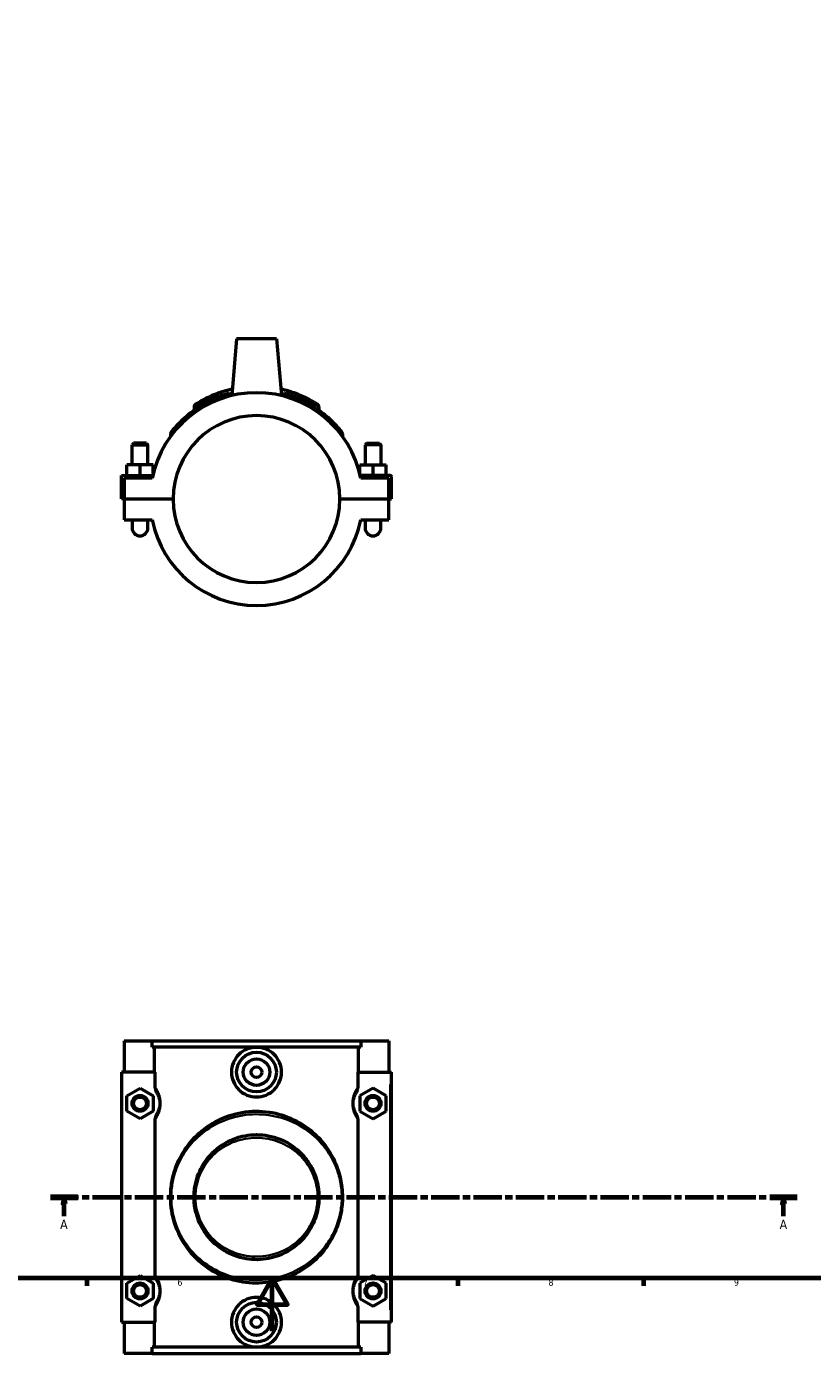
# Model space of a CAD drawing. Header units: millimetres. Extents: x 0 to 900, y -8 to 993.
# Tile 2 of 6: x 328 to 625, y -8 to 492. Entities that reach past the tile are written whole.
import ezdxf

# ---------------------------------------------------------------- set-up
doc = ezdxf.new("R2010")
doc.units = ezdxf.units.MM
doc.linetypes.add('CHAIN', pattern=[0.3543, 0.2362, -0.0295, 0.0591, -0.0295])
for name, color, linetype, lineweight in [('Border (ISO)', 7, 'Continuous', 70), ('Section Line (ISO)', 7, 'CHAIN', 70), ('Visible (ISO)', 7, 'Continuous', 50), ('Visible Narrow (ISO)', 7, 'Continuous', 35)]:
    doc.layers.add(name, color=color, linetype=linetype, lineweight=lineweight)
doc.styles.add('Label Text (ISO)', font='tahoma.ttf')
doc.styles.add('Note Text (ISO)', font='tahoma.ttf')

# ---------------------------------------------------------------- blocks, each defined once
blk = doc.blocks.new('Borders Default Border')
at = {"layer": 'Border (ISO)'}
for p, q in [((350.42, 20), (350.42, 17.1)), ((490.58, 20), (490.58, 17.1)), ((560.67, 20), (560.67, 17.1))]:
    blk.add_line(p, q, dxfattribs=at)
at = {"layer": 'Border (ISO)', "flags": 128}
for points in [[(20, 20), (20, 574), (821, 574), (821, 20), (20, 20)], [(420.5, 0), (420.5, 20), (414.73, 10), (426.27, 10), (420.5, 20)]]:
    blk.add_lwpolyline(points, dxfattribs=at)
at = {"layer": 'Border (ISO)', "color": 232, "true_color": 0xca0064, "char_height": 2.5, "attachment_point": 7, "style": 'Note Text (ISO)'}
for s, insert in [('6', (384.66, 17.05)), ('7', (454.77, 17.1)), ('8', (524.81, 17.04)), ('9', (594.88, 17.05))]:
    blk.add_mtext(s, dxfattribs=dict(at, insert=insert))
blk = doc.blocks.new('2dTransSection0')
at = {"layer": 'Section Line (ISO)', "linetype": 'CHAIN', "ltscale": 45.117649}
blk.add_line((336.66, 50.53), (618.8, 50.53), dxfattribs=at)
at = {"layer": 'Section Line (ISO)', "linetype": 'Continuous', "lineweight": 140}
for p, q in [((336.66, 50.53), (347.05, 50.53)), ((608.41, 50.53), (618.8, 50.53))]:
    blk.add_line(p, q, dxfattribs=at)
at = {"layer": 'Section Line (ISO)', "linetype": 'Continuous'}
for p, q in [((341.86, 50.53), (341.36, 48.03)), ((341.86, 48.03), (341.86, 50.53)), ((342.36, 48.03), (341.86, 50.53)), ((613.61, 50.53), (613.11, 48.03)), ((613.61, 48.03), (613.61, 50.53)), ((614.11, 48.03), (613.61, 50.53)), ((341.36, 48.03), (342.36, 48.03)), ((341.86, 43.32), (341.86, 48.03)), ((613.11, 48.03), (614.11, 48.03)), ((613.61, 43.32), (613.61, 48.03))]:
    blk.add_line(p, q, dxfattribs=at)
at = {"layer": 'Section Line (ISO)', "linetype": 'Continuous', "flags": 128}
for points in [[(342.36, 48.03), (341.86, 50.53), (341.36, 48.03), (342.36, 48.03)], [(614.11, 48.03), (613.61, 50.53), (613.11, 48.03), (614.11, 48.03)]]:
    blk.add_lwpolyline(points, dxfattribs=at)
at = {"layer": 'Section Line (ISO)'}
for points in [[(342.36, 48.03), (341.86, 50.53), (341.36, 48.03), (342.36, 48.03)], [(614.11, 48.03), (613.61, 50.53), (613.11, 48.03), (614.11, 48.03)]]:
    blk.add_solid(points, dxfattribs=at)
at = {"layer": 'Section Line (ISO)', "char_height": 3.5, "attachment_point": 7, "style": 'Label Text (ISO)'}
for insert in [(340.37, 38.53), (612.12, 38.53)]:
    blk.add_mtext('A', dxfattribs=dict(at, insert=insert))

msp = doc.modelspace()

# ---------------------------------------------------------------- linework, layer by layer
at = {"layer": 'Visible (ISO)'}
for p, q in [((407.0312, 374.5436), (405.1548, 353.0963)), ((422.0312, 374.5436), (407.0312, 374.5436)), ((422.0312, 374.5436), (423.9076, 353.0963)), ((390.9312, 348.782), (390.9312, 347.5092)), ((438.1312, 348.782), (438.1312, 347.5092)), ((382.0812, 338.6168), (382.0812, 337.7084)), ((446.9812, 338.6168), (446.9812, 337.7084)), ((368.1312, 335.0936), (367.5312, 334.4936)), ((367.5312, 334.4936), (373.5312, 334.4936)), ((367.5312, 326.9186), (367.5312, 334.4936)), ((372.9312, 335.0936), (368.1312, 335.0936)), ((372.9312, 335.0936), (373.5312, 334.4936)), ((373.5312, 326.9186), (373.5312, 334.4936)), ((456.1312, 335.0936), (455.5312, 334.4936)), ((461.5312, 334.4936), (455.5312, 334.4936)), ((455.5312, 334.4936), (455.5312, 326.9186)), ((456.1312, 335.0936), (460.9312, 335.0936)), ((460.9312, 335.0936), (461.5312, 334.4936)), ((461.5312, 334.4936), (461.5312, 326.9186)), ((365.5312, 322.9186), (365.5312, 326.9186)), ((370.5312, 326.9186), (365.5312, 326.9186)), ((375.5312, 326.9186), (370.5312, 326.9186)), ((370.5312, 322.9186), (370.5312, 326.9186)), ((375.5312, 323.6367), (375.5312, 326.9186)), ((453.5312, 326.9186), (458.5312, 326.9186)), ((453.5312, 323.6367), (453.5312, 326.9186)), ((458.5312, 322.9186), (458.5312, 326.9186)), ((458.5312, 326.9186), (463.5312, 326.9186)), ((463.5312, 322.9186), (463.5312, 326.9186)), ((363.5312, 322.9186), (375.3616, 322.9186)), ((363.5312, 314.0936), (363.5312, 322.9186)), ((375.1483, 321.9186), (364.5312, 321.9186)), ((364.5312, 321.9186), (364.5312, 314.0936)), ((465.0312, 322.9186), (453.7009, 322.9186)), ((464.5312, 321.9186), (453.9141, 321.9186)), ((464.5312, 314.0936), (464.5312, 321.9186)), ((465.5312, 314.0936), (465.5312, 322.4186)), ((364.5312, 314.0936), (363.5312, 314.0936)), ((364.5312, 314.0936), (383.0313, 314.0936)), ((364.5312, 313.9936), (364.5312, 306.1686)), ((383.0313, 313.9936), (364.5312, 313.9936)), ((367.5312, 313.9936), (367.5312, 314.0936)), ((373.5312, 313.9936), (373.5312, 314.0936)), ((446.0312, 314.0936), (464.5312, 314.0936)), ((464.5312, 313.9936), (446.0312, 313.9936)), ((455.5312, 314.0936), (455.5312, 313.9936)), ((461.5312, 314.0936), (461.5312, 313.9936)), ((464.5312, 314.0936), (465.5312, 314.0936)), ((464.5312, 306.1686), (464.5312, 313.9936)), ((364.5312, 306.1686), (375.1483, 306.1686)), ((367.5312, 306.1686), (367.5312, 303.1686)), ((373.5312, 303.1686), (373.5312, 306.1686)), ((453.9141, 306.1686), (464.5312, 306.1686)), ((455.5312, 306.1686), (455.5312, 303.1686)), ((461.5312, 303.1686), (461.5312, 306.1686)), ((364.5312, 109.5288), (364.5312, 97.7288)), ((364.5312, 109.5288), (375.1483, 109.5288)), ((375.1483, 109.5288), (453.9141, 109.5288)), ((375.1483, 107.1688), (375.1483, 109.5288)), ((453.9141, 107.1688), (375.1483, 107.1688)), ((375.9518, 97.7288), (375.9518, 107.1688)), ((453.1107, 97.7288), (453.1107, 107.1688)), ((453.9141, 109.5288), (453.9141, 107.1688)), ((453.9141, 109.5288), (464.5312, 109.5288)), ((464.5312, 109.5288), (464.5312, 97.7288)), ((376.1695, 97.7288), (363.5312, 97.7288)), ((363.5312, 97.7288), (363.5312, 3.3288)), ((376.1695, 97.7288), (376.1695, 92.0613)), ((452.893, 92.0613), (452.893, 97.7288)), ((452.893, 97.7288), (465.0312, 97.7288)), ((465.0312, 97.7288), (465.5312, 97.7288)), ((465.5312, 3.3288), (465.5312, 97.7288)), ((365.5312, 88.8155), (370.5312, 91.7023)), ((370.5312, 91.7023), (375.5312, 88.8155)), ((458.5312, 91.7023), (453.5312, 88.8155)), ((463.5312, 88.8155), (458.5312, 91.7023)), ((365.5312, 83.042), (365.5312, 88.8155)), ((375.5312, 88.8155), (375.5312, 83.042)), ((453.5312, 88.8155), (453.5312, 83.042)), ((463.5312, 83.042), (463.5312, 88.8155)), ((370.5312, 80.1553), (365.5312, 83.042)), ((375.5312, 83.042), (370.5312, 80.1553)), ((453.5312, 83.042), (458.5312, 80.1553)), ((458.5312, 80.1553), (463.5312, 83.042)), ((376.1695, 79.7963), (376.1695, 21.2613)), ((452.893, 21.2613), (452.893, 79.7963)), ((365.5312, 18.0155), (370.5312, 20.9023)), ((370.5312, 20.9023), (375.5312, 18.0155)), ((458.5312, 20.9023), (453.5312, 18.0155)), ((463.5312, 18.0155), (458.5312, 20.9023)), ((365.5312, 12.242), (365.5312, 18.0155)), ((375.5312, 18.0155), (375.5312, 12.242)), ((453.5312, 18.0155), (453.5312, 12.242)), ((463.5312, 12.242), (463.5312, 18.0155)), ((370.5312, 9.3553), (365.5312, 12.242)), ((375.5312, 12.242), (370.5312, 9.3553)), ((453.5312, 12.242), (458.5312, 9.3553)), ((458.5312, 9.3553), (463.5312, 12.242)), ((376.1695, 8.9963), (376.1695, 3.3288)), ((452.893, 3.3288), (452.893, 8.9963)), ((363.5312, 3.3288), (376.1695, 3.3288)), ((364.5312, 3.3288), (364.5312, -8.4712)), ((375.9518, -6.1112), (375.9518, 3.3288)), ((465.0312, 3.3288), (452.893, 3.3288)), ((453.1107, -6.1112), (453.1107, 3.3288)), ((464.5312, 3.3288), (464.5312, -8.4712)), ((465.5312, 3.3288), (465.0312, 3.3288)), ((375.1483, -8.4712), (364.5312, -8.4712)), ((453.9141, -6.1112), (375.1483, -6.1112)), ((375.1483, -8.4712), (375.1483, -6.1112)), ((375.1483, -8.4712), (453.9141, -8.4712)), ((453.9141, -6.1112), (453.9141, -8.4712)), ((464.5312, -8.4712), (453.9141, -8.4712))]:
    msp.add_line(p, q, dxfattribs=at)
for centre, radius in [((414.5312, 97.7288), 7.5), ((414.5312, 97.7288), 5), ((414.5312, 97.7288), 2), ((370.5312, 85.9288), 3), ((370.5312, 85.9288), 2.4), ((458.5312, 85.9288), 3), ((458.5312, 85.9288), 2.4), ((370.5312, 15.1288), 3), ((370.5312, 15.1288), 2.4), ((458.5312, 15.1288), 3), ((458.5312, 15.1288), 2.4), ((414.5312, 3.3288), 7.5), ((414.5312, 3.3288), 5), ((414.5312, 3.3288), 2)]:
    msp.add_circle(centre, radius, dxfattribs=at)
for centre, radius, start, end in [((414.5312, 314.0436), 40.1625, 11.307729, 168.692271), ((392.1112, 348.782), 1.18, 122.838049, 180), ((436.9512, 348.782), 1.18, 0, 57.161951), ((414.5312, 314.0436), 31.5, 0.090946, 179.909054), ((383.2612, 338.6168), 1.18, 141.838389, 180), ((445.8012, 338.6168), 1.18, 0, 38.161611), ((465.0312, 322.4186), 0.5, 0, 90), ((414.5312, 314.0436), 31.5, 180.090946, 359.909054), ((414.5312, 314.0436), 40.1625, 191.307729, 348.692271), ((370.5312, 303.1686), 3, 180, 0), ((458.5312, 303.1686), 3, 180, 0)]:
    msp.add_arc(centre, radius, start, end, dxfattribs=at)
for points, knots in [([(405.2273, 353.9226), (402.2838, 353.2352), (399.5379, 352.2472), (394.2135, 349.7382), (391.7262, 348.1575), (387.3832, 344.8323), (385.5791, 343.065), (383.2023, 340.4647), (382.5068, 339.566), (382.343, 339.3581), (382.3335, 339.3461), (382.3335, 339.3461)], [16.62063303, 16.62063303, 16.62063303, 16.62063303, 17.54593872, 17.54593872, 18.62128434, 18.62128434, 19.78092393, 19.78092393, 20.78560221, 20.78560221, 20.9189689, 20.9189689, 20.9189689, 20.9189689]), ([(405.3726, 355.5694), (404.6935, 355.4202), (404.0309, 355.2572), (400.9519, 354.4212), (398.7963, 353.5989), (394.8603, 351.8193), (393.2391, 350.8699), (391.8925, 350.0453), (391.6194, 349.8688), (391.4867, 349.7833), (391.4715, 349.7737), (391.4716, 349.7738)], [4.5847104, 4.5847104, 4.5847104, 4.5847104, 4.80792898, 4.80792898, 5.65427257, 5.65427257, 6.67480411, 6.67480411, 7.15409649, 7.15409649, 7.29774145, 7.29774145, 7.29774145, 7.29774145]), ([(437.5911, 349.7734), (437.5911, 349.7734), (437.3577, 349.9269), (436.3411, 350.5559), (435.4354, 351.1001), (432.9631, 352.394), (431.3467, 353.1546), (427.7437, 354.5056), (425.7939, 355.1022), (423.6872, 355.5683)], [0, 0, 0, 0, 0.55737188, 0.55737188, 1.25822055, 1.25822055, 2.01941266, 2.01941266, 2.71303558, 2.71303558, 2.71303558, 2.71303558]), ([(446.729, 339.3459), (446.729, 339.3459), (446.5524, 339.5745), (445.8016, 340.4916), (445.1474, 341.2662), (443.43, 343.0845), (442.3544, 344.1352), (439.3568, 346.6906), (437.2664, 348.217), (432.1968, 351.1124), (429.1441, 352.4581), (425.136, 353.6022), (424.4898, 353.7693), (423.8342, 353.9217)], [10.45946738, 10.45946738, 10.45946738, 10.45946738, 11.02667622, 11.02667622, 11.72910413, 11.72910413, 12.45404769, 12.45404769, 13.45792759, 13.45792759, 14.55190262, 14.55190262, 14.75772678, 14.75772678, 14.75772678, 14.75772678]), ([(423.9801, 97.7288), (423.9801, 96.5421), (423.7376, 95.2813), (422.7627, 92.9721), (422.0305, 91.9232), (420.3526, 90.2739), (419.2943, 89.5608), (416.9756, 88.6141), (415.7148, 88.3806), (413.3477, 88.3806), (412.0869, 88.6141), (409.7682, 89.5608), (408.7099, 90.2739), (407.032, 91.9232), (406.2998, 92.9721), (405.3248, 95.2813), (405.0824, 96.5421), (405.0824, 98.9155), (405.3248, 100.1763), (406.2998, 102.4855), (407.032, 103.5344), (408.7099, 105.1836), (409.7682, 105.8967), (412.0869, 106.8435), (413.3477, 107.077), (415.7148, 107.077), (416.9756, 106.8435), (419.2943, 105.8967), (420.3526, 105.1836), (422.0305, 103.5344), (422.7627, 102.4855), (423.7376, 100.1763), (423.9801, 98.9155), (423.9801, 97.7288)], [0, 0, 0, 0, 0.356015, 0.356015, 0.71203, 0.71203, 1.06709419, 1.06709419, 1.42215839, 1.42215839, 1.77722258, 1.77722258, 2.13228678, 2.13228678, 2.48830178, 2.48830178, 2.84431678, 2.84431678, 3.20033177, 3.20033177, 3.55634677, 3.55634677, 3.91141097, 3.91141097, 4.26647516, 4.26647516, 4.62153936, 4.62153936, 4.97660355, 4.97660355, 5.33261855, 5.33261855, 5.68863355, 5.68863355, 5.68863355, 5.68863355]), ([(376.1695, 92.0613), (376.1695, 91.7053), (376.226, 91.3515), (376.4382, 90.6786), (376.591, 90.3617), (376.784, 90.0703)], [-0.211768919, -0.211768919, -0.211768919, -0.211768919, -0.104860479, -0.104860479, 0, 0, 0, 0]), ([(452.2784, 90.0703), (452.472, 90.3626), (452.6251, 90.6804), (452.8368, 91.3535), (452.893, 91.7063), (452.893, 92.0613)], [-0.21153027, -0.21153027, -0.21153027, -0.21153027, -0.106492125, -0.106492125, 0, 0, 0, 0]), ([(376.784, 90.0703), (376.8297, 90.0014), (376.8768, 89.9278), (377.066, 89.6192), (377.2182, 89.345), (377.4801, 88.7636), (377.5902, 88.4844), (377.7767, 87.8879), (377.8554, 87.5789), (377.96, 86.9911), (377.994, 86.7237), (378.0251, 86.2775), (378.0312, 86.1031), (378.0312, 85.9288), (378.0312, 85.7544), (378.0251, 85.5801), (377.994, 85.1338), (377.96, 84.8665), (377.8554, 84.2787), (377.7767, 83.9697), (377.5902, 83.3731), (377.4801, 83.094), (377.2182, 82.5126), (377.066, 82.2384), (376.8768, 81.9298), (376.8297, 81.8561), (376.784, 81.7873)], [0.43746595, 0.43746595, 0.43746595, 0.43746595, 0.52203052, 0.52203052, 0.76770147, 0.76770147, 0.94762173, 0.94762173, 1.10540495, 1.10540495, 1.22424017, 1.22424017, 1.29851217, 1.29851217, 1.29851217, 1.37278418, 1.37278418, 1.49161939, 1.49161939, 1.64940261, 1.64940261, 1.82932288, 1.82932288, 2.07499383, 2.07499383, 2.1595584, 2.1595584, 2.1595584, 2.1595584]), ([(452.2784, 81.7873), (452.2328, 81.8561), (452.1856, 81.9298), (451.9964, 82.2384), (451.8443, 82.5126), (451.5824, 83.094), (451.4722, 83.3732), (451.2857, 83.9697), (451.2071, 84.2787), (451.1024, 84.8665), (451.0684, 85.1339), (451.0374, 85.5801), (451.0312, 85.7544), (451.0312, 85.9288), (451.0312, 86.1031), (451.0374, 86.2775), (451.0684, 86.7237), (451.1024, 86.9911), (451.2071, 87.5789), (451.2857, 87.8879), (451.4722, 88.4844), (451.5824, 88.7636), (451.8443, 89.345), (451.9964, 89.6192), (452.1856, 89.9277), (452.2328, 90.0014), (452.2784, 90.0703)], [0.43746595, 0.43746595, 0.43746595, 0.43746595, 0.52203617, 0.52203617, 0.76770539, 0.76770539, 0.94762447, 0.94762447, 1.10540656, 1.10540656, 1.22424078, 1.22424078, 1.29851217, 1.29851217, 1.29851217, 1.37278356, 1.37278356, 1.49161779, 1.49161779, 1.64939988, 1.64939988, 1.82931895, 1.82931895, 2.07498818, 2.07498818, 2.15955839, 2.15955839, 2.15955839, 2.15955839]), ([(376.784, 81.7873), (376.5905, 81.495), (376.4373, 81.1772), (376.2257, 80.5041), (376.1695, 80.1513), (376.1695, 79.7963)], [-0.21153027, -0.21153027, -0.21153027, -0.21153027, -0.106492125, -0.106492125, 0, 0, 0, 0]), ([(446.9812, 50.5288), (446.9812, 51.7771), (446.9087, 53.025), (446.5283, 56.3181), (446.0944, 58.3213), (444.3823, 63.7927), (442.7125, 67.0051), (438.9643, 72.0581), (437.062, 74.0469), (432.3681, 77.8308), (429.4716, 79.5374), (423.3224, 81.9261), (420.1093, 82.6645), (413.4138, 83.1398), (409.9406, 82.8287), (403.0076, 81.0978), (399.6094, 79.5642), (393.9948, 75.8522), (391.6779, 73.7699), (388.1412, 69.5668), (386.7908, 67.5441), (384.5068, 63.098), (383.5858, 60.6568), (382.567, 56.3797), (382.2944, 54.6432), (382.0768, 51.6428), (382.0578, 50.3957), (382.2559, 45.7152), (382.9569, 42.3754), (385.3523, 35.85), (387.1706, 32.7181), (391.5475, 27.3819), (394.0544, 25.1224), (399.6184, 21.5326), (402.6311, 20.1533), (408.9127, 18.4131), (412.1523, 18.0058), (418.9972, 18.1842), (422.5794, 18.8985), (429.2586, 21.3865), (432.3352, 23.1827), (437.4445, 27.3358), (439.5512, 29.6328), (442.5723, 34.0447), (443.6564, 36.0355), (445.3872, 40.2374), (446.0466, 42.4455), (446.8032, 46.6374), (446.9812, 48.5815), (446.9812, 50.5288)], [-31.37840215, -31.37840215, -31.37840215, -31.37840215, -31.01478856, -31.01478856, -30.40290143, -30.40290143, -29.25147149, -29.25147149, -28.36595488, -28.36595488, -27.3314244, -27.3314244, -26.37209355, -26.37209355, -25.37318458, -25.37318458, -24.25407388, -24.25407388, -23.26052694, -23.26052694, -22.47575934, -22.47575934, -21.66551972, -21.66551972, -21.14746135, -21.14746135, -20.78560221, -20.78560221, -19.78092393, -19.78092393, -18.62128434, -18.62128434, -17.54593872, -17.54593872, -16.54683321, -16.54683321, -15.60706249, -15.60706249, -14.55190262, -14.55190262, -13.45792759, -13.45792759, -12.45404769, -12.45404769, -11.72910413, -11.72910413, -11.02667622, -11.02667622, -10.45946738, -10.45946738, -10.45946738, -10.45946738]), ([(452.893, 79.7963), (452.893, 80.1522), (452.8364, 80.506), (452.6242, 81.179), (452.4714, 81.4958), (452.2784, 81.7873)], [-0.211768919, -0.211768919, -0.211768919, -0.211768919, -0.104860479, -0.104860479, 0, 0, 0, 0]), ([(438.1312, 50.5288), (438.1312, 51.8104), (438.0263, 53.0917), (437.3993, 56.9127), (436.5577, 59.3715), (434.7104, 62.847), (433.9437, 64.0217), (431.2291, 67.4735), (428.9339, 69.4688), (423.7462, 72.4551), (420.8639, 73.4643), (414.9661, 74.3057), (411.9701, 74.1697), (405.5048, 72.6506), (402.1563, 70.946), (397.2261, 66.8208), (395.4037, 64.6398), (392.6536, 59.7937), (391.7006, 57.1369), (390.9564, 52.6078), (390.866, 50.815), (391.0828, 47.3865), (391.3623, 45.7501), (392.7404, 40.8205), (394.3995, 37.756), (398.4277, 33.0495), (400.6338, 31.2432), (405.7534, 28.4175), (408.7061, 27.4529), (414.5442, 26.7631), (417.4007, 26.9388), (423.7272, 28.4772), (427.0599, 30.2057), (431.7405, 34.1823), (433.3948, 36.1211), (435.925, 40.2945), (436.852, 42.4982), (437.8923, 46.6747), (438.1312, 48.6009), (438.1312, 50.5288)], [-14.59548482, -14.59548482, -14.59548482, -14.59548482, -14.22496155, -14.22496155, -13.47014299, -13.47014299, -13.0503291, -13.0503291, -12.14776843, -12.14776843, -11.26919406, -11.26919406, -10.42040755, -10.42040755, -9.33494882, -9.33494882, -8.48803813, -8.48803813, -7.66881466, -7.66881466, -7.15409649, -7.15409649, -6.67480411, -6.67480411, -5.65427257, -5.65427257, -4.80792898, -4.80792898, -3.91655876, -3.91655876, -3.1049087, -3.1049087, -2.01941266, -2.01941266, -1.25822055, -1.25822055, -0.55737188, -0.55737188, 0, 0, 0, 0]), ([(376.1695, 21.2613), (376.1695, 20.9053), (376.226, 20.5515), (376.4382, 19.8786), (376.591, 19.5617), (376.784, 19.2703)], [-0.211768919, -0.211768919, -0.211768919, -0.211768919, -0.104860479, -0.104860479, 0, 0, 0, 0]), ([(452.2784, 19.2703), (452.472, 19.5626), (452.6251, 19.8804), (452.8368, 20.5535), (452.893, 20.9063), (452.893, 21.2613)], [-0.21153027, -0.21153027, -0.21153027, -0.21153027, -0.106492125, -0.106492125, 0, 0, 0, 0]), ([(376.784, 19.2703), (376.8297, 19.2014), (376.8768, 19.1278), (377.066, 18.8192), (377.2182, 18.545), (377.4801, 17.9636), (377.5902, 17.6844), (377.7767, 17.0879), (377.8554, 16.7789), (377.96, 16.1911), (377.994, 15.9237), (378.0251, 15.4775), (378.0312, 15.3031), (378.0312, 15.1288), (378.0312, 14.9544), (378.0251, 14.7801), (377.994, 14.3338), (377.96, 14.0665), (377.8554, 13.4787), (377.7767, 13.1697), (377.5902, 12.5731), (377.4801, 12.294), (377.2182, 11.7126), (377.066, 11.4384), (376.8768, 11.1298), (376.8297, 11.0561), (376.784, 10.9873)], [0.43746595, 0.43746595, 0.43746595, 0.43746595, 0.52203454, 0.52203454, 0.76770426, 0.76770426, 0.94762368, 0.94762368, 1.1054061, 1.1054061, 1.2242406, 1.2242406, 1.29851217, 1.29851217, 1.29851217, 1.37278374, 1.37278374, 1.49161825, 1.49161825, 1.64940067, 1.64940067, 1.82932009, 1.82932009, 2.0749898, 2.0749898, 2.1595584, 2.1595584, 2.1595584, 2.1595584]), ([(452.2784, 10.9873), (452.2327, 11.0562), (452.1855, 11.13), (451.9963, 11.4386), (451.8442, 11.7129), (451.5823, 12.2942), (451.4721, 12.5734), (451.2857, 13.1699), (451.207, 13.4789), (451.1024, 14.0666), (451.0684, 14.3339), (451.0374, 14.7802), (451.0312, 14.9545), (451.0312, 15.1288), (451.0312, 15.3031), (451.0374, 15.4774), (451.0684, 15.9236), (451.1024, 16.1909), (451.207, 16.7787), (451.2857, 17.0877), (451.4721, 17.6842), (451.5823, 17.9634), (451.8442, 18.5447), (451.9963, 18.8189), (452.1855, 19.1276), (452.2327, 19.2014), (452.2784, 19.2703)], [0.4367437, 0.4367437, 0.4367437, 0.4367437, 0.52139535, 0.52139535, 0.7670397, 0.7670397, 0.94694163, 0.94694163, 1.1047074, 1.1047074, 1.22352738, 1.22352738, 1.29778987, 1.29778987, 1.29778987, 1.37205236, 1.37205236, 1.49087234, 1.49087234, 1.64863811, 1.64863811, 1.82854004, 1.82854004, 2.07418439, 2.07418439, 2.15883604, 2.15883604, 2.15883604, 2.15883604]), ([(376.784, 10.9873), (376.5905, 10.695), (376.4373, 10.3772), (376.2257, 9.7041), (376.1695, 9.3513), (376.1695, 8.9963)], [-0.21153027, -0.21153027, -0.21153027, -0.21153027, -0.106492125, -0.106492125, 0, 0, 0, 0]), ([(423.9801, 3.3288), (423.9801, 2.1421), (423.7376, 0.8813), (422.7627, -1.4279), (422.0305, -2.4768), (420.3526, -4.1261), (419.2943, -4.8392), (416.9756, -5.7859), (415.7148, -6.0194), (413.3477, -6.0194), (412.0869, -5.7859), (409.7682, -4.8392), (408.7099, -4.1261), (407.032, -2.4768), (406.2998, -1.4279), (405.3248, 0.8813), (405.0824, 2.1421), (405.0824, 3.3288), (405.0824, 4.5155), (405.3248, 5.7763), (406.2998, 8.0855), (407.032, 9.1344), (408.7099, 10.7836), (409.7682, 11.4967), (412.0869, 12.4435), (413.3477, 12.677), (415.7148, 12.677), (416.9756, 12.4435), (419.2943, 11.4967), (420.3526, 10.7836), (422.0305, 9.1344), (422.7627, 8.0855), (423.7376, 5.7763), (423.9801, 4.5155), (423.9801, 3.3288)], [2.84431678, 2.84431678, 2.84431678, 2.84431678, 3.20033177, 3.20033177, 3.55634677, 3.55634677, 3.91141097, 3.91141097, 4.26647516, 4.26647516, 4.62153936, 4.62153936, 4.97660355, 4.97660355, 5.33261855, 5.33261855, 5.68863355, 5.68863355, 5.68863355, 6.04464855, 6.04464855, 6.40066355, 6.40066355, 6.75572774, 6.75572774, 7.11079194, 7.11079194, 7.46585613, 7.46585613, 7.82092033, 7.82092033, 8.17693533, 8.17693533, 8.53295033, 8.53295033, 8.53295033, 8.53295033]), ([(452.893, 8.9963), (452.893, 9.3522), (452.8364, 9.706), (452.6242, 10.379), (452.4714, 10.6958), (452.2784, 10.9873)], [-0.211768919, -0.211768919, -0.211768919, -0.211768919, -0.104860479, -0.104860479, 0, 0, 0, 0])]:
    msp.add_open_spline(points, degree=3, knots=knots, dxfattribs=at)
at = {"layer": 'Visible Narrow (ISO)'}
for p, q in [((465.0312, 93.0088), (465.0312, 8.0488)), ((437.6397, 50.5288), (438.1298, 50.5288)), ((446.7528, 50.5288), (446.9806, 50.5288))]:
    msp.add_line(p, q, dxfattribs=at)
for centre, start, end in [((436.9512, 348.782), 2.858098, 54.303853), ((445.8012, 338.6168), 1.908081, 36.253531)]:
    msp.add_arc(centre, 1.18, start, end, dxfattribs=at)
for points, knots in [([(390.9735, 348.8079), (390.9751, 348.8088), (390.9766, 348.8098), (391.0828, 348.8747), (391.3623, 349.0463), (392.7404, 349.848), (394.3995, 350.7711), (398.4277, 352.5013), (400.6338, 353.3008), (403.42, 354.0195), (403.7167, 354.0928), (404.0172, 354.1636)], [-7.16147014, -7.16147014, -7.16147014, -7.16147014, -7.15409649, -7.15409649, -6.67480411, -6.67480411, -5.65427257, -5.65427257, -4.80792898, -4.80792898, -4.70858643, -4.70858643, -4.70858643, -4.70858643]), ([(425.041, 354.1616), (426.7629, 353.7543), (428.3671, 353.271), (431.7405, 352.0694), (433.3948, 351.3299), (435.925, 350.0718), (436.852, 349.5427), (437.7797, 348.9974), (438.0011, 348.8622), (438.0886, 348.8083)], [-2.58915892, -2.58915892, -2.58915892, -2.58915892, -2.01941266, -2.01941266, -1.25822055, -1.25822055, -0.55737188, -0.55737188, -0.13627152, -0.13627152, -0.13627152, -0.13627152]), ([(382.1163, 338.6597), (382.2744, 338.8535), (382.9715, 339.7187), (385.3523, 342.2287), (387.1706, 343.9451), (390.3938, 346.3233), (391.4279, 347.022), (392.5419, 347.6978)], [-20.77244787, -20.77244787, -20.77244787, -20.77244787, -19.78092393, -19.78092393, -18.62128434, -18.62128434, -18.13506917, -18.13506917, -18.13506917, -18.13506917]), ([(436.5212, 347.6978), (438.3292, 346.6003), (439.9263, 345.4418), (442.5723, 343.2681), (443.6564, 342.2477), (445.3872, 340.4817), (446.0466, 339.7295), (446.7159, 338.9416), (446.8786, 338.7432), (446.9459, 338.6604)], [-13.24330377, -13.24330377, -13.24330377, -13.24330377, -12.45404769, -12.45404769, -11.72910413, -11.72910413, -11.02667622, -11.02667622, -10.60598509, -10.60598509, -10.60598509, -10.60598509]), ([(376.3979, 80.1061), (376.4553, 80.1869), (376.5141, 80.2722), (376.7914, 80.6884), (377.0263, 81.0778), (377.4305, 81.9033), (377.6005, 82.2998), (377.8884, 83.1468), (378.0098, 83.5856), (378.1714, 84.4204), (378.2238, 84.8), (378.2718, 85.4337), (378.2812, 85.6812), (378.2812, 85.9288), (378.2812, 86.1764), (378.2718, 86.4239), (378.2238, 87.0576), (378.1714, 87.4372), (378.0098, 88.2719), (377.8884, 88.7107), (377.6005, 89.5578), (377.4305, 89.9542), (377.0263, 90.7798), (376.7914, 91.1692), (376.5141, 91.5853), (376.4553, 91.6707), (376.3979, 91.7515)], [-2.14298308, -2.14298308, -2.14298308, -2.14298308, -2.07499383, -2.07499383, -1.82932288, -1.82932288, -1.64940261, -1.64940261, -1.49161939, -1.49161939, -1.37278418, -1.37278418, -1.29851217, -1.29851217, -1.29851217, -1.22424017, -1.22424017, -1.10540495, -1.10540495, -0.94762173, -0.94762173, -0.76770147, -0.76770147, -0.52203052, -0.52203052, -0.45404127, -0.45404127, -0.45404127, -0.45404127]), ([(452.6645, 91.7515), (452.6072, 91.6707), (452.5483, 91.5853), (452.271, 91.1691), (452.0361, 90.7797), (451.6319, 89.9542), (451.4619, 89.5578), (451.174, 88.7107), (451.0526, 88.2719), (450.8911, 87.4372), (450.8386, 87.0576), (450.7907, 86.4239), (450.7812, 86.1764), (450.7812, 85.9288), (450.7812, 85.6812), (450.7907, 85.4337), (450.8386, 84.8), (450.8911, 84.4204), (451.0526, 83.5857), (451.174, 83.1469), (451.4619, 82.2998), (451.6319, 81.9034), (452.0361, 81.0778), (452.271, 80.6884), (452.5483, 80.2723), (452.6072, 80.1869), (452.6645, 80.1061)], [-2.14298308, -2.14298308, -2.14298308, -2.14298308, -2.07498818, -2.07498818, -1.82931895, -1.82931895, -1.64939988, -1.64939988, -1.49161779, -1.49161779, -1.37278356, -1.37278356, -1.29851217, -1.29851217, -1.29851217, -1.22424078, -1.22424078, -1.10540656, -1.10540656, -0.94762447, -0.94762447, -0.76770539, -0.76770539, -0.52203617, -0.52203617, -0.45404126, -0.45404126, -0.45404126, -0.45404126]), ([(446.729, 50.5288), (446.729, 48.6523), (446.5524, 46.7789), (445.8016, 42.7394), (445.1474, 40.6116), (443.43, 36.5626), (442.3544, 34.6441), (439.3568, 30.3927), (437.2664, 28.1792), (432.1968, 24.1771), (429.1441, 22.4463), (422.5169, 20.0487), (418.9625, 19.3603), (412.1708, 19.1884), (408.9564, 19.581), (402.7236, 21.2579), (399.7343, 22.587), (394.2135, 26.0463), (391.7262, 28.2236), (387.3832, 33.3657), (385.5791, 36.3838), (383.2023, 42.6719), (382.5068, 45.8903), (382.3102, 50.4005), (382.329, 51.6023), (382.545, 54.4936), (382.8155, 56.167), (383.8263, 60.2885), (384.7402, 62.6409), (387.0064, 66.9254), (388.3463, 68.8745), (391.8555, 72.9248), (394.1544, 74.9314), (399.7254, 78.5084), (403.0972, 79.9862), (409.9762, 81.6542), (413.4224, 81.9539), (420.0659, 81.4959), (423.2541, 80.7844), (429.3555, 78.4826), (432.2294, 76.838), (436.8869, 73.1916), (438.7744, 71.2752), (442.4934, 66.4059), (444.1503, 63.3103), (445.8491, 58.0379), (446.2796, 56.1076), (446.657, 52.9342), (446.729, 51.7317), (446.729, 50.5288)], [10.45946738, 10.45946738, 10.45946738, 10.45946738, 11.02667622, 11.02667622, 11.72910413, 11.72910413, 12.45404769, 12.45404769, 13.45792759, 13.45792759, 14.55190262, 14.55190262, 15.60706249, 15.60706249, 16.54683321, 16.54683321, 17.54593872, 17.54593872, 18.62128434, 18.62128434, 19.78092393, 19.78092393, 20.78560221, 20.78560221, 21.14746135, 21.14746135, 21.66551972, 21.66551972, 22.47575934, 22.47575934, 23.26052694, 23.26052694, 24.25407388, 24.25407388, 25.37318458, 25.37318458, 26.37209355, 26.37209355, 27.3314244, 27.3314244, 28.36595488, 28.36595488, 29.25147149, 29.25147149, 30.40290143, 30.40290143, 31.01478856, 31.01478856, 31.37840215, 31.37840215, 31.37840215, 31.37840215]), ([(437.5911, 50.5288), (437.5911, 48.6973), (437.3577, 46.8674), (436.3411, 42.8997), (435.4354, 40.8062), (432.9631, 36.8415), (431.3467, 34.9996), (426.7731, 31.2219), (423.5167, 29.5798), (417.335, 28.1183), (414.5439, 27.9513), (408.8394, 28.6067), (405.9543, 29.5231), (400.9519, 32.2075), (398.7963, 33.9235), (394.8603, 38.3947), (393.2391, 41.306), (391.8925, 45.9891), (391.6194, 47.5436), (391.4076, 50.8007), (391.4959, 52.5039), (392.2231, 56.8065), (393.1544, 59.3304), (395.8415, 63.9342), (397.6222, 66.0062), (402.4396, 69.9251), (405.7114, 71.5445), (412.0287, 72.9877), (414.9561, 73.1168), (420.7189, 72.3176), (423.5353, 71.3588), (428.6043, 68.5218), (430.8469, 66.6263), (433.4994, 63.3471), (434.2486, 62.2311), (436.0535, 58.9293), (436.876, 56.5935), (437.4885, 52.9636), (437.5911, 51.7463), (437.5911, 50.5288)], [0, 0, 0, 0, 0.55737188, 0.55737188, 1.25822055, 1.25822055, 2.01941266, 2.01941266, 3.1049087, 3.1049087, 3.91655876, 3.91655876, 4.80792898, 4.80792898, 5.65427257, 5.65427257, 6.67480411, 6.67480411, 7.15409649, 7.15409649, 7.66881466, 7.66881466, 8.48803813, 8.48803813, 9.33494882, 9.33494882, 10.42040755, 10.42040755, 11.26919406, 11.26919406, 12.14776843, 12.14776843, 13.0503291, 13.0503291, 13.47014299, 13.47014299, 14.22496155, 14.22496155, 14.59548482, 14.59548482, 14.59548482, 14.59548482]), ([(376.3979, 9.3061), (376.4553, 9.3869), (376.5141, 9.4722), (376.7914, 9.8884), (377.0263, 10.2778), (377.4305, 11.1034), (377.6006, 11.4998), (377.8884, 12.3469), (378.0098, 12.7857), (378.1714, 13.6204), (378.2238, 14), (378.2718, 14.6337), (378.2812, 14.8812), (378.2812, 15.1288), (378.2812, 15.3764), (378.2718, 15.6239), (378.2238, 16.2576), (378.1714, 16.6372), (378.0098, 17.4719), (377.8884, 17.9107), (377.6006, 18.7578), (377.4305, 19.1542), (377.0263, 19.9798), (376.7914, 20.3691), (376.5141, 20.7853), (376.4553, 20.8707), (376.3979, 20.9515)], [-2.14298308, -2.14298308, -2.14298308, -2.14298308, -2.0749898, -2.0749898, -1.82932009, -1.82932009, -1.64940067, -1.64940067, -1.49161825, -1.49161825, -1.37278374, -1.37278374, -1.29851217, -1.29851217, -1.29851217, -1.2242406, -1.2242406, -1.1054061, -1.1054061, -0.94762368, -0.94762368, -0.76770426, -0.76770426, -0.52203454, -0.52203454, -0.45404126, -0.45404126, -0.45404126, -0.45404126]), ([(452.6645, 20.9515), (452.6071, 20.8706), (452.5482, 20.7851), (452.2708, 20.3688), (452.036, 19.9794), (451.6318, 19.1539), (451.4618, 18.7575), (451.174, 17.9104), (451.0526, 17.4717), (450.8911, 16.637), (450.8386, 16.2575), (450.7907, 15.6238), (450.7812, 15.3763), (450.7812, 15.1288), (450.7812, 14.8812), (450.7907, 14.6337), (450.8386, 14.0001), (450.8911, 13.6205), (451.0526, 12.7859), (451.174, 12.3471), (451.4618, 11.5001), (451.6318, 11.1037), (452.036, 10.2782), (452.2708, 9.8888), (452.5482, 9.4725), (452.6071, 9.387), (452.6645, 9.3061)], [-2.14226073, -2.14226073, -2.14226073, -2.14226073, -2.07418439, -2.07418439, -1.82854004, -1.82854004, -1.64863811, -1.64863811, -1.49087234, -1.49087234, -1.37205236, -1.37205236, -1.29778987, -1.29778987, -1.29778987, -1.22352738, -1.22352738, -1.1047074, -1.1047074, -0.94694163, -0.94694163, -0.7670397, -0.7670397, -0.52139535, -0.52139535, -0.45331901, -0.45331901, -0.45331901, -0.45331901])]:
    msp.add_open_spline(points, degree=3, knots=knots, dxfattribs=at)

# ---------------------------------------------------------------- block references
msp.add_blockref('Borders Default Border', (0, 0))
at = {"layer": 'Section Line (ISO)'}
msp.add_blockref('2dTransSection0', (0, 0), dxfattribs=at)

doc.saveas('drawing.dxf')
